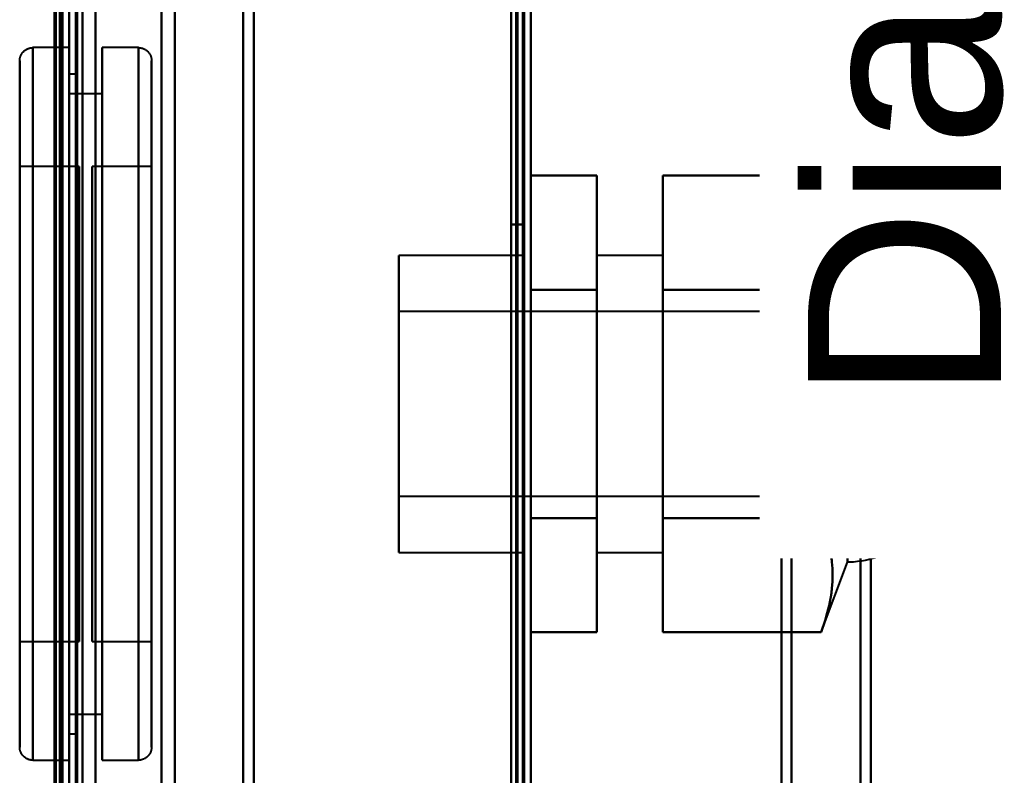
# Model space of a CAD drawing. Header units: millimetres. Extents: x -1352 to 2139, y -120 to 1046.
# Tile 66 of 77: x 546 to 621, y 742 to 799. Entities that reach past the tile are written whole.
import ezdxf

# ---------------------------------------------------------------- set-up
doc = ezdxf.new("R2010")
doc.units = ezdxf.units.MM
doc.layers.add('A-GENM', color=13, linetype='Continuous', lineweight=40)
doc.layers.add('G-IMPT', color=8, linetype='Continuous', lineweight=40)
doc.styles.add('Arial_1', font='arial.ttf', dxfattribs={"height": 14.6304})

# ---------------------------------------------------------------- blocks, each defined once
blk = doc.blocks.new('Maintenance r21 - Maintenance r21-755170-Avant')
at = {"layer": 'A-GENM'}
for p, q in [((585, 0), (585, 973.372)), ((585, 973.372), (585, 0))]:
    blk.add_line(p, q, dxfattribs=at)
blk = doc.blocks.new('Souche connecteur circulaire R23 - Souche connecteur circulaire R23-755164-Avant')
at = {"layer": 'A-GENM'}
for p, q in [((585, 927.5), (585, 770)), ((585, 770), (585, 612.5))]:
    blk.add_line(p, q, dxfattribs=at)
blk = doc.blocks.new('NEXA 1000 CALQUES_dwg-755156-Avant')
at = {"layer": 'G-IMPT'}
for p, q in [((585, 128.972), (585, 972.772)), ((549.5, 129.472), (549.5, 937.272)), ((550, 937.272), (550, 129.472)), ((549.3, 604.868), (549.3, 934.872)), ((549.3, 934.872), (549.3, 604.868)), ((550, 934.872), (550, 604.868)), ((550, 763.372), (550, 934.872)), ((549.3, 591.872), (549.3, 921.877)), ((549.3, 921.877), (549.3, 591.872)), ((550, 921.877), (550, 763.372)), ((550, 921.872), (550, 763.372)), ((550, 702.849), (550, 921.872)), ((550.5, 921.872), (550.5, 763.372)), ((550.5, 763.372), (550.5, 921.872)), ((563.198, 921.281), (563.198, 617.429)), ((563.198, 617.429), (563.198, 921.281)), ((564, 616.883), (564, 921.872)), ((564, 921.872), (564, 616.883)), ((584.5, 921.872), (584.5, 616.883)), ((584.5, 921.872), (584.5, 604.872)), ((584.5, 604.872), (584.5, 921.872)), ((584.5, 604.872), (584.5, 921.872)), ((585, 616.883), (585, 921.872)), ((585, 604.872), (585, 921.872)), ((585, 921.872), (585, 604.872)), ((585, 921.872), (585, 604.872)), ((604, 921.872), (604, 616.883)), ((604, 616.883), (604, 921.872)), ((604.773, 921.281), (604.773, 617.429)), ((604.773, 617.429), (604.773, 921.281)), ((551, 617.807), (551, 920.872)), ((558, 617.807), (558, 920.872)), ((558, 920.872), (558, 617.807)), ((610, 920.838), (610, 617.839)), ((610, 617.839), (610, 920.838)), ((549.3, 703.47), (549.3, 920.246)), ((556.99, 618.386), (556.99, 920.246)), ((556.99, 920.246), (556.99, 618.386)), ((610.773, 920.246), (610.773, 618.386)), ((610.773, 618.386), (610.773, 920.246)), ((563.198, 909.315), (563.198, 605.464)), ((563.198, 605.464), (563.198, 909.315)), ((564, 604.872), (564, 909.862)), ((564, 909.862), (564, 604.872)), ((604, 909.862), (604, 604.872)), ((604, 604.872), (604, 909.862)), ((604.773, 909.315), (604.773, 605.464)), ((604.773, 605.464), (604.773, 909.315)), ((551, 605.872), (551, 908.938)), ((551, 908.938), (551, 703.231)), ((558, 605.872), (558, 908.938)), ((558, 908.938), (558, 605.872)), ((610, 908.906), (610, 605.907)), ((610, 605.907), (610, 908.906)), ((549.3, 908.359), (549.3, 606.498)), ((556.99, 703.47), (556.99, 908.359)), ((556.99, 908.359), (556.99, 703.47)), ((610.773, 908.359), (610.773, 606.498)), ((610.773, 606.498), (610.773, 908.359)), ((550, 763.372), (550, 823.895)), ((551, 823.514), (551, 605.872)), ((549.3, 606.498), (549.3, 823.275)), ((549.3, 823.275), (549.3, 618.386)), ((585, 291.172), (585, 810.572)), ((550, 796.772), (547.25, 796.772)), ((547.25, 769.772), (547.25, 796.772)), ((547.25, 769.772), (547.25, 796.772)), ((547.25, 796.772), (547.25, 742.772)), ((547.25, 796.772), (547.25, 742.772)), ((550, 796.772), (550, 769.772)), ((550, 742.772), (550, 796.772)), ((550, 742.772), (550, 796.772)), ((555.25, 796.772), (552.5, 796.772)), ((552.5, 796.772), (552.5, 769.772)), ((552.5, 769.772), (552.5, 796.772)), ((555.25, 796.772), (555.25, 769.772)), ((555.25, 769.772), (555.25, 796.772)), ((555.25, 742.772), (555.25, 796.772)), ((546.25, 769.772), (546.25, 795.772)), ((546.25, 743.772), (546.25, 795.772)), ((546.25, 795.772), (546.25, 769.772)), ((556.25, 795.772), (556.25, 769.772)), ((556.25, 795.772), (556.25, 743.772)), ((556.25, 769.772), (556.25, 795.772)), ((550.5, 794.772), (550, 794.772)), ((550, 794.772), (550, 769.772)), ((550, 769.772), (550, 794.772)), ((550.5, 794.772), (550.5, 769.772)), ((550.5, 769.772), (550.5, 794.772)), ((552.5, 793.272), (550, 793.272)), ((550, 793.272), (550, 769.772)), ((550, 769.772), (550, 793.272)), ((552.5, 793.272), (552.5, 769.772)), ((552.5, 769.772), (552.5, 793.272)), ((550.75, 787.772), (546.25, 787.772)), ((546.25, 769.772), (546.25, 787.772)), ((546.25, 787.772), (546.25, 769.772)), ((550.75, 769.772), (550.75, 787.772)), ((550.75, 787.772), (550.75, 769.772)), ((556.25, 787.772), (551.75, 787.772)), ((551.75, 787.772), (551.75, 769.772)), ((551.75, 751.772), (551.75, 787.772)), ((551.75, 751.772), (551.75, 787.772)), ((556.25, 787.772), (556.25, 751.772)), ((556.25, 787.772), (556.25, 751.772)), ((556.25, 769.772), (556.25, 787.772)), ((609, 781.772), (607, 787.072)), ((609, 781.772), (609, 769.772)), ((609, 757.772), (609, 781.772)), ((609, 769.772), (609, 781.772)), ((584.5, 781.022), (575, 781.022)), ((575, 781.022), (575, 758.522)), ((575, 781.022), (575, 758.522)), ((575, 769.772), (575, 781.022)), ((584.5, 781.022), (584.5, 769.772)), ((584.5, 769.772), (584.5, 781.022)), ((595, 781.022), (590, 781.022)), ((590, 781.022), (590, 769.772)), ((590, 769.772), (590, 781.022)), ((595, 781.022), (595, 769.772)), ((595, 769.772), (595, 781.022)), ((616, 776.772), (575, 776.772)), ((575, 776.772), (575, 769.772)), ((575, 769.772), (575, 776.772)), ((616, 776.772), (616, 762.772)), ((616, 776.772), (616, 769.772)), ((616, 769.772), (616, 776.772)), ((546.25, 743.772), (546.25, 769.772)), ((546.25, 769.772), (546.25, 743.772)), ((546.25, 751.772), (546.25, 769.772)), ((546.25, 769.772), (546.25, 751.772)), ((547.25, 742.772), (547.25, 769.772)), ((550, 769.772), (550, 742.772)), ((550, 769.772), (550, 742.772)), ((550, 769.772), (550, 744.772)), ((550, 744.772), (550, 769.772)), ((550, 769.772), (550, 746.272)), ((550, 746.272), (550, 769.772)), ((550.5, 769.772), (550.5, 744.772)), ((550.5, 744.772), (550.5, 769.772)), ((550.75, 751.772), (550.75, 769.772)), ((550.75, 769.772), (550.75, 751.772)), ((551.75, 769.772), (551.75, 751.772)), ((551.75, 769.772), (551.75, 751.772)), ((552.5, 769.772), (552.5, 746.272)), ((552.5, 769.772), (552.5, 742.772)), ((552.5, 746.272), (552.5, 769.772)), ((552.5, 742.772), (552.5, 769.772)), ((555.25, 769.772), (555.25, 742.772)), ((555.25, 742.772), (555.25, 769.772)), ((556.25, 769.772), (556.25, 743.772)), ((556.25, 743.772), (556.25, 769.772)), ((556.25, 751.772), (556.25, 769.772)), ((556.25, 751.772), (556.25, 769.772)), ((575, 769.772), (575, 762.772)), ((575, 762.772), (575, 769.772)), ((575, 758.522), (575, 769.772)), ((575, 758.522), (575, 769.772)), ((584.5, 769.772), (584.5, 758.522)), ((584.5, 758.522), (584.5, 769.772)), ((590, 769.772), (590, 758.522)), ((590, 758.522), (590, 769.772)), ((595, 769.772), (595, 758.522)), ((595, 758.522), (595, 769.772)), ((609, 769.772), (609, 757.772)), ((609, 757.772), (609, 769.772)), ((616, 769.772), (616, 762.772)), ((616, 762.772), (616, 769.772)), ((550, 763.372), (550, 591.872)), ((550, 763.372), (550, 604.872)), ((550, 604.872), (550, 763.372)), ((550, 591.872), (550, 763.372)), ((550.5, 763.372), (550.5, 604.872)), ((550.5, 604.872), (550.5, 763.372)), ((575, 762.772), (616, 762.772)), ((575, 758.522), (584.5, 758.522)), ((590, 758.522), (595, 758.522)), ((607, 752.472), (609, 757.772)), ((546.25, 751.772), (550.75, 751.772)), ((551.75, 751.772), (556.25, 751.772)), ((550, 746.272), (552.5, 746.272)), ((550, 744.772), (550.5, 744.772)), ((547.25, 742.772), (550, 742.772)), ((552.5, 742.772), (555.25, 742.772))]:
    blk.add_line(p, q, dxfattribs=at)
at = {"layer": 'G-IMPT', "flags": 128}
for points in [[(584.4, 972.772), (584.4, 761.822), (584.4, 550.872), (584.4, 339.922), (584.4, 128.972)], [(584.4, 972.772), (584.4, 761.822), (584.4, 550.872), (584.4, 339.922), (584.4, 128.972)], [(584.4, 128.972), (584.4, 339.922), (584.4, 550.872), (584.4, 761.822), (584.4, 972.772)], [(584.5, 128.972), (584.5, 339.922), (584.5, 550.872), (584.5, 761.822), (584.5, 972.772)], [(585, 128.972), (585, 339.922), (585, 550.872), (585, 761.822), (585, 972.772)], [(585, 972.772), (585, 761.822), (585, 550.872), (585, 339.922), (585, 128.972)], [(583.9, 129.472), (583.9, 340.172), (583.9, 550.872), (583.9, 761.572), (583.9, 972.272)], [(583.9, 129.472), (583.9, 340.172), (583.9, 550.872), (583.9, 761.572), (583.9, 972.272)], [(583.9, 972.272), (583.9, 761.572), (583.9, 550.872), (583.9, 340.172), (583.9, 129.472)], [(584, 972.272), (584, 761.572), (584, 550.872), (584, 340.172), (584, 129.472)], [(584, 129.472), (584, 340.172), (584, 550.872), (584, 761.572), (584, 972.272)], [(584, 972.272), (584, 761.572), (584, 550.872), (584, 340.172), (584, 129.472)], [(584.5, 972.272), (584.5, 761.572), (584.5, 550.872), (584.5, 340.172), (584.5, 129.472)], [(584.5, 129.472), (584.5, 340.172), (584.5, 550.872), (584.5, 761.572), (584.5, 972.272)], [(584.5, 129.472), (584.5, 340.172), (584.5, 550.872), (584.5, 761.572), (584.5, 972.272)], [(584.5, 972.272), (584.5, 761.572), (584.5, 550.872), (584.5, 340.172), (584.5, 129.472)], [(584.5, 972.272), (584.5, 761.572), (584.5, 550.872), (584.5, 340.172), (584.5, 129.472)], [(584.5, 129.472), (584.5, 340.172), (584.5, 550.872), (584.5, 761.572), (584.5, 972.272)], [(549.4, 937.772), (549.4, 735.572), (549.4, 533.372), (549.4, 331.172), (549.4, 128.972)], [(549.4, 128.972), (549.4, 331.172), (549.4, 533.372), (549.4, 735.572), (549.4, 937.772)], [(549.4, 128.972), (549.4, 331.172), (549.4, 533.372), (549.4, 735.572), (549.4, 937.772)], [(549.5, 937.772), (549.5, 735.572), (549.5, 533.372), (549.5, 331.172), (549.5, 128.972)], [(550, 937.772), (550, 735.572), (550, 533.372), (550, 331.172), (550, 128.972)], [(550, 128.972), (550, 331.172), (550, 533.372), (550, 735.572), (550, 937.772)], [(552, 937.772), (552, 735.572), (552, 533.372), (552, 331.172), (552, 128.972)], [(552, 128.972), (552, 331.172), (552, 533.372), (552, 735.572), (552, 937.772)], [(552, 937.772), (552, 735.572), (552, 533.372), (552, 331.172), (552, 128.972)], [(552, 128.972), (552, 331.172), (552, 533.372), (552, 735.572), (552, 937.772)], [(584.4, 128.972), (584.4, 331.172), (584.4, 533.372), (584.4, 735.572), (584.4, 937.772)], [(584.4, 128.972), (584.4, 331.172), (584.4, 533.372), (584.4, 735.572), (584.4, 937.772)], [(584.4, 937.772), (584.4, 735.572), (584.4, 533.372), (584.4, 331.172), (584.4, 128.972)], [(584.5, 937.772), (584.5, 735.572), (584.5, 533.372), (584.5, 331.172), (584.5, 128.972)], [(585, 937.772), (585, 735.572), (585, 533.372), (585, 331.172), (585, 128.972)], [(585, 128.972), (585, 331.172), (585, 533.372), (585, 735.572), (585, 937.772)], [(548.9, 937.272), (548.9, 743.297), (548.9, 549.322), (548.9, 355.347), (548.9, 161.372)], [(548.9, 161.372), (548.9, 355.347), (548.9, 549.322), (548.9, 743.297), (548.9, 937.272)], [(549, 129.372), (549, 331.372), (549, 533.372), (549, 735.372), (549, 937.372)], [(549, 937.372), (549, 735.372), (549, 533.372), (549, 331.372), (549, 129.372)], [(549, 129.472), (549, 331.422), (549, 533.372), (549, 735.322), (549, 937.272)], [(549, 937.272), (549, 735.322), (549, 533.372), (549, 331.422), (549, 129.472)], [(549.5, 937.272), (549.5, 735.322), (549.5, 533.372), (549.5, 331.422), (549.5, 129.472)], [(549.5, 129.472), (549.5, 331.422), (549.5, 533.372), (549.5, 735.322), (549.5, 937.272)], [(549.5, 937.272), (549.5, 735.322), (549.5, 533.372), (549.5, 331.422), (549.5, 129.472)], [(549.5, 129.472), (549.5, 331.422), (549.5, 533.372), (549.5, 735.322), (549.5, 937.272)], [(549.5, 129.472), (549.5, 331.422), (549.5, 533.372), (549.5, 735.322), (549.5, 937.272)], [(549.5, 937.272), (549.5, 735.322), (549.5, 533.372), (549.5, 331.422), (549.5, 129.472)], [(550, 129.472), (550, 331.422), (550, 533.372), (550, 735.322), (550, 937.272)], [(550, 937.272), (550, 735.322), (550, 533.372), (550, 331.422), (550, 129.472)], [(550, 937.272), (550, 743.297), (550, 549.322), (550, 355.347), (550, 161.372)], [(550, 129.472), (550, 331.422), (550, 533.372), (550, 735.322), (550, 937.272)], [(550, 161.372), (550, 355.347), (550, 549.322), (550, 743.297), (550, 937.272)], [(550, 937.272), (550, 735.322), (550, 533.372), (550, 331.422), (550, 129.472)], [(550.5, 129.472), (550.5, 331.422), (550.5, 533.372), (550.5, 735.322), (550.5, 937.272)], [(550.5, 937.272), (550.5, 735.322), (550.5, 533.372), (550.5, 331.422), (550.5, 129.472)], [(550.6, 129.472), (550.6, 331.422), (550.6, 533.372), (550.6, 735.322), (550.6, 937.272)], [(550.6, 937.272), (550.6, 735.322), (550.6, 533.372), (550.6, 331.422), (550.6, 129.472)], [(550.6, 129.472), (550.6, 331.422), (550.6, 533.372), (550.6, 735.322), (550.6, 937.272)], [(550.6, 129.472), (550.6, 331.422), (550.6, 533.372), (550.6, 735.322), (550.6, 937.272)], [(550.6, 937.272), (550.6, 735.322), (550.6, 533.372), (550.6, 331.422), (550.6, 129.472)], [(550.6, 937.272), (550.6, 735.322), (550.6, 533.372), (550.6, 331.422), (550.6, 129.472)], [(552, 937.272), (552, 735.322), (552, 533.372), (552, 331.422), (552, 129.472)], [(552, 129.472), (552, 331.422), (552, 533.372), (552, 735.322), (552, 937.272)], [(552, 937.272), (552, 735.322), (552, 533.372), (552, 331.422), (552, 129.472)], [(552, 129.472), (552, 331.422), (552, 533.372), (552, 735.322), (552, 937.272)], [(583.5, 937.272), (583.5, 735.322), (583.5, 533.372), (583.5, 331.422), (583.5, 129.472)], [(583.5, 129.472), (583.5, 331.422), (583.5, 533.372), (583.5, 735.322), (583.5, 937.272)], [(583.5, 129.472), (583.5, 331.422), (583.5, 533.372), (583.5, 735.322), (583.5, 937.272)], [(583.5, 937.272), (583.5, 735.322), (583.5, 533.372), (583.5, 331.422), (583.5, 129.472)], [(583.5, 903.372), (583.5, 873.372), (583.5, 843.372), (583.5, 813.372), (583.5, 783.372)], [(583.5, 783.372), (583.5, 813.372), (583.5, 843.372), (583.5, 873.372), (583.5, 903.372)], [(583.5, 903.372), (583.5, 873.372), (583.5, 843.372), (583.5, 813.372), (583.5, 783.372)], [(583.5, 783.372), (583.5, 813.372), (583.5, 843.372), (583.5, 873.372), (583.5, 903.372)], [(584.5, 783.372), (584.5, 813.372), (584.5, 843.372), (584.5, 873.372), (584.5, 903.372)], [(584.5, 903.372), (584.5, 873.372), (584.5, 843.372), (584.5, 813.372), (584.5, 783.372)], [(584.5, 783.372), (584.5, 813.372), (584.5, 843.372), (584.5, 873.372), (584.5, 903.372)], [(584.5, 903.372), (584.5, 873.372), (584.5, 843.372), (584.5, 813.372), (584.5, 783.372)], [(583.5, 810.572), (583.5, 680.722), (583.5, 550.872), (583.5, 421.022), (583.5, 291.172)], [(583.5, 291.172), (583.5, 421.022), (583.5, 550.872), (583.5, 680.722), (583.5, 810.572)], [(583.5, 810.572), (583.5, 680.722), (583.5, 550.872), (583.5, 421.022), (583.5, 291.172)], [(583.5, 291.172), (583.5, 421.022), (583.5, 550.872), (583.5, 680.722), (583.5, 810.572)], [(584.4, 810.572), (584.4, 680.722), (584.4, 550.872), (584.4, 421.022), (584.4, 291.172)], [(584.4, 810.572), (584.4, 680.722), (584.4, 550.872), (584.4, 421.022), (584.4, 291.172)], [(584.4, 291.172), (584.4, 421.022), (584.4, 550.872), (584.4, 680.722), (584.4, 810.572)], [(584.5, 291.172), (584.5, 421.022), (584.5, 550.872), (584.5, 680.722), (584.5, 810.572)], [(585, 291.172), (585, 421.022), (585, 550.872), (585, 680.722), (585, 810.572)], [(585, 810.572), (585, 680.722), (585, 550.872), (585, 421.022), (585, 291.172)], [(585, 810.572), (585, 680.722), (585, 550.872), (585, 421.022), (585, 291.172)], [(585, 291.172), (585, 421.022), (585, 550.872), (585, 680.722), (585, 810.572)], [(546.25, 795.772), (546.251, 795.812), (546.253, 795.852), (546.257, 795.892), (546.263, 795.932), (546.27, 795.971), (546.279, 796.01), (546.289, 796.049), (546.301, 796.087), (546.314, 796.125), (546.329, 796.162), (546.345, 796.198), (546.363, 796.234), (546.382, 796.269), (546.403, 796.303), (546.425, 796.337), (546.448, 796.369), (546.472, 796.401), (546.498, 796.432), (546.525, 796.461), (546.553, 796.49), (546.583, 796.517), (546.613, 796.543), (546.644, 796.568), (546.676, 796.591), (546.71, 796.614), (546.744, 796.635), (546.779, 796.654), (546.814, 796.672), (546.851, 796.689), (546.888, 796.704), (546.925, 796.718), (546.963, 796.73), (547.002, 796.741), (547.041, 796.75), (547.08, 796.758), (547.12, 796.764), (547.159, 796.768), (547.199, 796.771), (547.239, 796.772), (547.25, 796.772)], [(555.25, 796.772), (555.29, 796.772), (555.33, 796.769), (555.37, 796.765), (555.409, 796.76), (555.449, 796.752), (555.488, 796.744), (555.526, 796.733), (555.565, 796.722), (555.602, 796.708), (555.639, 796.693), (555.676, 796.677), (555.712, 796.659), (555.747, 796.64), (555.781, 796.62), (555.815, 796.598), (555.847, 796.574), (555.879, 796.55), (555.909, 796.524), (555.939, 796.497), (555.967, 796.469), (555.995, 796.44), (556.021, 796.409), (556.046, 796.378), (556.069, 796.346), (556.091, 796.313), (556.112, 796.279), (556.132, 796.244), (556.15, 796.208), (556.167, 796.172), (556.182, 796.135), (556.196, 796.097), (556.208, 796.059), (556.219, 796.02), (556.228, 795.982), (556.235, 795.942), (556.241, 795.903), (556.246, 795.863), (556.249, 795.823), (556.25, 795.783), (556.25, 795.772)], [(546.25, 795.772), (546.25, 795.752), (546.25, 795.689), (546.25, 795.585), (546.25, 795.44), (546.25, 795.254), (546.25, 795.027), (546.25, 794.76), (546.25, 794.452), (546.25, 794.106), (546.25, 793.72), (546.25, 793.296), (546.25, 792.834), (546.25, 792.336), (546.25, 791.801), (546.25, 791.231), (546.25, 790.627), (546.25, 789.989), (546.25, 789.319), (546.25, 788.618), (546.25, 787.887), (546.25, 787.126), (546.25, 786.338), (546.25, 785.524), (546.25, 784.684), (546.25, 783.82), (546.25, 782.934), (546.25, 782.027), (546.25, 781.1), (546.25, 780.155), (546.25, 779.194), (546.25, 778.217), (546.25, 777.227), (546.25, 776.225), (546.25, 775.213), (546.25, 774.191), (546.25, 773.163), (546.25, 772.13), (546.25, 771.092), (546.25, 770.053), (546.25, 769.013), (546.25, 767.974), (546.25, 766.939), (546.25, 765.907), (546.25, 764.882), (546.25, 763.865), (546.25, 762.857), (546.25, 761.86), (546.25, 760.876), (546.25, 759.907), (546.25, 758.952), (546.25, 758.016), (546.25, 757.098), (546.25, 756.2), (546.25, 755.324), (546.25, 754.471), (546.25, 753.643), (546.25, 752.84), (546.25, 752.065), (546.25, 751.318), (546.25, 750.6), (546.25, 749.913), (546.25, 749.258), (546.25, 748.636), (546.25, 748.047), (546.25, 747.493), (546.25, 746.975), (546.25, 746.493), (546.25, 746.049), (546.25, 745.642), (546.25, 745.275), (546.25, 744.946), (546.25, 744.657), (546.25, 744.408), (546.25, 744.2), (546.25, 744.032), (546.25, 743.906), (546.25, 743.822), (546.25, 743.778), (546.25, 743.772)], [(546.25, 743.772), (546.25, 743.793), (546.25, 743.855), (546.25, 743.959), (546.25, 744.104), (546.25, 744.291), (546.25, 744.518), (546.25, 744.785), (546.25, 745.092), (546.25, 745.439), (546.25, 745.825), (546.25, 746.249), (546.25, 746.71), (546.25, 747.209), (546.25, 747.744), (546.25, 748.314), (546.25, 748.918), (546.25, 749.555), (546.25, 750.225), (546.25, 750.927), (546.25, 751.658), (546.25, 752.418), (546.25, 753.206), (546.25, 754.021), (546.25, 754.861), (546.25, 755.724), (546.25, 756.611), (546.25, 757.518), (546.25, 758.445), (546.25, 759.389), (546.25, 760.351), (546.25, 761.328), (546.25, 762.318), (546.25, 763.32), (546.25, 764.332), (546.25, 765.353), (546.25, 766.381), (546.25, 767.415), (546.25, 768.452), (546.25, 769.492), (546.25, 770.531), (546.25, 771.57), (546.25, 772.606), (546.25, 773.637), (546.25, 774.662), (546.25, 775.68), (546.25, 776.687), (546.25, 777.684), (546.25, 778.668), (546.25, 779.638), (546.25, 780.592), (546.25, 781.529), (546.25, 782.447), (546.25, 783.345), (546.25, 784.22), (546.25, 785.073), (546.25, 785.902), (546.25, 786.704), (546.25, 787.48), (546.25, 788.227), (546.25, 788.945), (546.25, 789.631), (546.25, 790.287), (546.25, 790.909), (546.25, 791.498), (546.25, 792.051), (546.25, 792.57), (546.25, 793.051), (546.25, 793.496), (546.25, 793.902), (546.25, 794.27), (546.25, 794.599), (546.25, 794.888), (546.25, 795.137), (546.25, 795.345), (546.25, 795.512), (546.25, 795.638), (546.25, 795.723), (546.25, 795.766), (546.25, 795.772)], [(556.25, 743.772), (556.25, 743.793), (556.25, 743.855), (556.25, 743.959), (556.25, 744.104), (556.25, 744.291), (556.25, 744.518), (556.25, 744.785), (556.25, 745.092), (556.25, 745.439), (556.25, 745.825), (556.25, 746.249), (556.25, 746.71), (556.25, 747.209), (556.25, 747.744), (556.25, 748.314), (556.25, 748.918), (556.25, 749.555), (556.25, 750.225), (556.25, 750.927), (556.25, 751.658), (556.25, 752.418), (556.25, 753.206), (556.25, 754.021), (556.25, 754.861), (556.25, 755.724), (556.25, 756.611), (556.25, 757.518), (556.25, 758.445), (556.25, 759.389), (556.25, 760.351), (556.25, 761.328), (556.25, 762.318), (556.25, 763.32), (556.25, 764.332), (556.25, 765.353), (556.25, 766.381), (556.25, 767.415), (556.25, 768.452), (556.25, 769.492), (556.25, 770.531), (556.25, 771.57), (556.25, 772.606), (556.25, 773.637), (556.25, 774.662), (556.25, 775.68), (556.25, 776.687), (556.25, 777.684), (556.25, 778.668), (556.25, 779.638), (556.25, 780.592), (556.25, 781.529), (556.25, 782.447), (556.25, 783.345), (556.25, 784.22), (556.25, 785.073), (556.25, 785.902), (556.25, 786.704), (556.25, 787.48), (556.25, 788.227), (556.25, 788.945), (556.25, 789.631), (556.25, 790.287), (556.25, 790.909), (556.25, 791.498), (556.25, 792.051), (556.25, 792.57), (556.25, 793.051), (556.25, 793.496), (556.25, 793.902), (556.25, 794.27), (556.25, 794.599), (556.25, 794.888), (556.25, 795.137), (556.25, 795.345), (556.25, 795.512), (556.25, 795.638), (556.25, 795.723), (556.25, 795.766), (556.25, 795.772)], [(556.25, 795.772), (556.25, 795.752), (556.25, 795.689), (556.25, 795.585), (556.25, 795.44), (556.25, 795.254), (556.25, 795.027), (556.25, 794.76), (556.25, 794.452), (556.25, 794.106), (556.25, 793.72), (556.25, 793.296), (556.25, 792.834), (556.25, 792.336), (556.25, 791.801), (556.25, 791.231), (556.25, 790.627), (556.25, 789.989), (556.25, 789.319), (556.25, 788.618), (556.25, 787.887), (556.25, 787.126), (556.25, 786.338), (556.25, 785.524), (556.25, 784.684), (556.25, 783.82), (556.25, 782.934), (556.25, 782.027), (556.25, 781.1), (556.25, 780.155), (556.25, 779.194), (556.25, 778.217), (556.25, 777.227), (556.25, 776.225), (556.25, 775.213), (556.25, 774.191), (556.25, 773.163), (556.25, 772.13), (556.25, 771.092), (556.25, 770.053), (556.25, 769.013), (556.25, 767.974), (556.25, 766.939), (556.25, 765.907), (556.25, 764.882), (556.25, 763.865), (556.25, 762.857), (556.25, 761.86), (556.25, 760.876), (556.25, 759.907), (556.25, 758.952), (556.25, 758.016), (556.25, 757.098), (556.25, 756.2), (556.25, 755.324), (556.25, 754.471), (556.25, 753.643), (556.25, 752.84), (556.25, 752.065), (556.25, 751.318), (556.25, 750.6), (556.25, 749.913), (556.25, 749.258), (556.25, 748.636), (556.25, 748.047), (556.25, 747.493), (556.25, 746.975), (556.25, 746.493), (556.25, 746.049), (556.25, 745.642), (556.25, 745.275), (556.25, 744.946), (556.25, 744.657), (556.25, 744.408), (556.25, 744.2), (556.25, 744.032), (556.25, 743.906), (556.25, 743.822), (556.25, 743.778), (556.25, 743.772)], [(585, 778.422), (585, 780.585), (585, 782.747), (585, 784.91), (585, 787.072)], [(585, 787.072), (586.25, 787.072), (587.5, 787.072), (588.75, 787.072), (590, 787.072)], [(590, 787.072), (588.75, 787.072), (587.5, 787.072), (586.25, 787.072), (585, 787.072)], [(585, 787.072), (585, 784.91), (585, 782.747), (585, 780.585), (585, 778.422)], [(585, 778.422), (585, 780.585), (585, 782.747), (585, 784.91), (585, 787.072)], [(585, 787.072), (585, 784.91), (585, 782.747), (585, 780.585), (585, 778.422)], [(590, 778.422), (590, 780.585), (590, 782.747), (590, 784.91), (590, 787.072)], [(590, 787.072), (590, 784.91), (590, 782.747), (590, 780.585), (590, 778.422)], [(590, 787.072), (590, 784.91), (590, 782.747), (590, 780.585), (590, 778.422)], [(590, 778.422), (590, 780.585), (590, 782.747), (590, 784.91), (590, 787.072)], [(595, 778.422), (595, 780.585), (595, 782.747), (595, 784.91), (595, 787.072)], [(595, 787.072), (595, 784.91), (595, 782.747), (595, 780.585), (595, 778.422)], [(595, 778.422), (595, 780.585), (595, 782.747), (595, 784.91), (595, 787.072)], [(595, 787.072), (598, 787.072), (601, 787.072), (604, 787.072), (607, 787.072)], [(595, 787.072), (595, 784.91), (595, 782.747), (595, 780.585), (595, 778.422)], [(607, 787.072), (604, 787.072), (601, 787.072), (598, 787.072), (595, 787.072)], [(583.5, 783.372), (583.75, 783.372), (584, 783.372), (584.25, 783.372), (584.5, 783.372)], [(584.5, 783.372), (584.25, 783.372), (584, 783.372), (583.75, 783.372), (583.5, 783.372)], [(583.5, 783.372), (583.75, 783.372), (584, 783.372), (584.25, 783.372), (584.5, 783.372)], [(584.5, 783.372), (584.25, 783.372), (584, 783.372), (583.75, 783.372), (583.5, 783.372)], [(609, 781.772), (609.3, 781.763), (609.599, 781.743), (609.897, 781.71), (610.194, 781.665), (610.489, 781.609), (610.781, 781.54), (611.07, 781.461), (611.356, 781.369), (611.637, 781.266), (611.915, 781.153), (612.188, 781.028), (612.455, 780.892), (612.717, 780.746), (612.973, 780.589), (613.222, 780.422), (613.465, 780.246), (613.7, 780.059), (613.927, 779.864), (614.147, 779.66), (614.358, 779.447), (614.561, 779.225), (614.754, 778.996), (614.939, 778.759), (615.113, 778.516), (615.278, 778.265), (615.433, 778.008), (615.577, 777.745), (615.71, 777.476), (615.833, 777.202), (615.945, 776.924), (616, 776.772)], [(585, 761.122), (585, 765.447), (585, 769.772), (585, 774.097), (585, 778.422)], [(585, 778.422), (586.25, 778.422), (587.5, 778.422), (588.75, 778.422), (590, 778.422)], [(590, 778.422), (588.75, 778.422), (587.5, 778.422), (586.25, 778.422), (585, 778.422)], [(590, 778.422), (588.75, 778.422), (587.5, 778.422), (586.25, 778.422), (585, 778.422)], [(585, 778.422), (585, 774.097), (585, 769.772), (585, 765.447), (585, 761.122)], [(585, 778.422), (586.25, 778.422), (587.5, 778.422), (588.75, 778.422), (590, 778.422)], [(585, 761.122), (585, 765.447), (585, 769.772), (585, 774.097), (585, 778.422)], [(585, 778.422), (585, 774.097), (585, 769.772), (585, 765.447), (585, 761.122)], [(590, 761.122), (590, 765.447), (590, 769.772), (590, 774.097), (590, 778.422)], [(590, 778.422), (590, 774.097), (590, 769.772), (590, 765.447), (590, 761.122)], [(590, 778.422), (590, 774.097), (590, 769.772), (590, 765.447), (590, 761.122)], [(590, 761.122), (590, 765.447), (590, 769.772), (590, 774.097), (590, 778.422)], [(595, 761.122), (595, 765.447), (595, 769.772), (595, 774.097), (595, 778.422)], [(595, 778.422), (595, 774.097), (595, 769.772), (595, 765.447), (595, 761.122)], [(607, 778.422), (604, 778.422), (601, 778.422), (598, 778.422), (595, 778.422)], [(595, 778.422), (595, 774.097), (595, 769.772), (595, 765.447), (595, 761.122)], [(595, 761.122), (595, 765.447), (595, 769.772), (595, 774.097), (595, 778.422)], [(595, 778.422), (598, 778.422), (601, 778.422), (604, 778.422), (607, 778.422)], [(607, 778.422), (604, 778.422), (601, 778.422), (598, 778.422), (595, 778.422)], [(595, 778.422), (598, 778.422), (601, 778.422), (604, 778.422), (607, 778.422)], [(616, 762.772), (615.894, 762.492), (615.778, 762.215), (615.65, 761.944), (615.511, 761.678), (615.362, 761.417), (615.203, 761.163), (615.034, 760.915), (614.855, 760.675), (614.666, 760.442), (614.468, 760.216), (614.262, 759.998), (614.047, 759.789), (613.823, 759.589), (613.592, 759.398), (613.354, 759.216), (613.108, 759.044), (612.855, 758.882), (612.597, 758.73), (612.332, 758.589), (612.062, 758.458), (611.787, 758.338), (611.508, 758.229), (611.224, 758.132), (610.937, 758.046), (610.646, 757.971), (610.353, 757.908), (610.057, 757.857), (609.76, 757.818), (609.461, 757.791), (609.161, 757.776), (609, 757.772)], [(585, 752.472), (585, 754.635), (585, 756.797), (585, 758.96), (585, 761.122)], [(585, 761.122), (586.25, 761.122), (587.5, 761.122), (588.75, 761.122), (590, 761.122)], [(590, 761.122), (588.75, 761.122), (587.5, 761.122), (586.25, 761.122), (585, 761.122)], [(590, 761.122), (588.75, 761.122), (587.5, 761.122), (586.25, 761.122), (585, 761.122)], [(585, 761.122), (585, 758.96), (585, 756.797), (585, 754.635), (585, 752.472)], [(585, 761.122), (586.25, 761.122), (587.5, 761.122), (588.75, 761.122), (590, 761.122)], [(585, 761.122), (585, 758.96), (585, 756.797), (585, 754.635), (585, 752.472)], [(585, 752.472), (585, 754.635), (585, 756.797), (585, 758.96), (585, 761.122)], [(590, 761.122), (590, 758.96), (590, 756.797), (590, 754.635), (590, 752.472)], [(590, 752.472), (590, 754.635), (590, 756.797), (590, 758.96), (590, 761.122)], [(590, 761.122), (590, 758.96), (590, 756.797), (590, 754.635), (590, 752.472)], [(590, 752.472), (590, 754.635), (590, 756.797), (590, 758.96), (590, 761.122)], [(595, 761.122), (595, 758.96), (595, 756.797), (595, 754.635), (595, 752.472)], [(595, 752.472), (595, 754.635), (595, 756.797), (595, 758.96), (595, 761.122)], [(595, 761.122), (595, 758.96), (595, 756.797), (595, 754.635), (595, 752.472)], [(607, 761.122), (604, 761.122), (601, 761.122), (598, 761.122), (595, 761.122)], [(595, 761.122), (598, 761.122), (601, 761.122), (604, 761.122), (607, 761.122)], [(595, 752.472), (595, 754.635), (595, 756.797), (595, 758.96), (595, 761.122)], [(595, 761.122), (598, 761.122), (601, 761.122), (604, 761.122), (607, 761.122)], [(607, 761.122), (604, 761.122), (601, 761.122), (598, 761.122), (595, 761.122)], [(590, 752.472), (588.75, 752.472), (587.5, 752.472), (586.25, 752.472), (585, 752.472)], [(585, 752.472), (586.25, 752.472), (587.5, 752.472), (588.75, 752.472), (590, 752.472)], [(595, 752.472), (598, 752.472), (601, 752.472), (604, 752.472), (607, 752.472)], [(607, 752.472), (604, 752.472), (601, 752.472), (598, 752.472), (595, 752.472)], [(547.25, 742.772), (547.21, 742.773), (547.17, 742.776), (547.13, 742.779), (547.091, 742.785), (547.051, 742.792), (547.012, 742.801), (546.974, 742.811), (546.935, 742.823), (546.898, 742.836), (546.861, 742.851), (546.824, 742.868), (546.788, 742.885), (546.753, 742.904), (546.719, 742.925), (546.685, 742.947), (546.653, 742.97), (546.621, 742.995), (546.591, 743.02), (546.561, 743.047), (546.533, 743.076), (546.505, 743.105), (546.479, 743.135), (546.454, 743.166), (546.431, 743.199), (546.409, 743.232), (546.388, 743.266), (546.368, 743.301), (546.35, 743.337), (546.333, 743.373), (546.318, 743.41), (546.304, 743.448), (546.292, 743.486), (546.281, 743.524), (546.272, 743.563), (546.265, 743.602), (546.259, 743.642), (546.254, 743.682), (546.251, 743.722), (546.25, 743.762), (546.25, 743.772)], [(556.25, 743.772), (556.249, 743.732), (556.247, 743.692), (556.243, 743.653), (556.237, 743.613), (556.23, 743.574), (556.221, 743.535), (556.211, 743.496), (556.199, 743.458), (556.186, 743.42), (556.171, 743.383), (556.155, 743.346), (556.137, 743.311), (556.118, 743.275), (556.097, 743.241), (556.075, 743.208), (556.052, 743.175), (556.028, 743.144), (556.002, 743.113), (555.975, 743.083), (555.947, 743.055), (555.917, 743.028), (555.887, 743.002), (555.856, 742.977), (555.824, 742.953), (555.79, 742.931), (555.756, 742.91), (555.721, 742.89), (555.686, 742.872), (555.649, 742.856), (555.612, 742.84), (555.575, 742.827), (555.537, 742.814), (555.498, 742.804), (555.459, 742.794), (555.42, 742.787), (555.38, 742.781), (555.341, 742.776), (555.301, 742.774), (555.261, 742.772), (555.25, 742.772)]]:
    blk.add_lwpolyline(points, dxfattribs=at)
at = {"layer": 'G-IMPT'}
for points in [[(607, 778.422), (607.303, 779.284), (607.642, 780.355), (607.847, 781.731), (607.888, 782.754), (607.847, 783.736), (607.642, 785.106), (607.303, 786.27), (607, 787.072)], [(607, 787.072), (607.303, 786.27), (607.642, 785.105), (607.847, 783.736), (607.888, 782.754), (607.847, 781.731), (607.642, 780.356), (607.303, 779.284), (607, 778.422)], [(607, 761.122), (607.303, 760.261), (607.642, 759.189), (607.847, 757.813), (607.888, 756.79), (607.847, 755.809), (607.642, 754.439), (607.303, 753.275), (607, 752.472)], [(607, 752.472), (607.303, 753.275), (607.642, 754.439), (607.847, 755.809), (607.888, 756.79), (607.847, 757.813), (607.642, 759.189), (607.303, 760.261), (607, 761.122)]]:
    blk.add_open_spline(points, degree=3, knots=[0, 0, 0, 0, 0.25, 0.375, 0.5, 0.625, 0.75, 1, 1, 1, 1], dxfattribs=at)
for points in [[(607, 787.072), (607.3, 786.272), (607.749, 784.74), (607.938, 782.747), (607.749, 780.754), (607.3, 779.222), (607, 778.422)], [(607, 778.422), (607.3, 779.222), (607.749, 780.754), (607.938, 782.747), (607.749, 784.74), (607.3, 786.272), (607, 787.072)], [(607.875, 769.772), (607.876, 770.443), (607.843, 771.778), (607.693, 773.836), (607.424, 776.012), (607.156, 777.59), (607, 778.422)], [(607, 778.422), (607.156, 777.59), (607.424, 776.012), (607.693, 773.836), (607.843, 771.778), (607.876, 770.443), (607.875, 769.772)], [(607, 761.122), (607.3, 762.722), (607.749, 765.786), (607.938, 769.772), (607.749, 773.759), (607.3, 776.823), (607, 778.422)], [(607, 778.422), (607.3, 776.823), (607.749, 773.759), (607.938, 769.772), (607.749, 765.786), (607.3, 762.722), (607, 761.122)], [(607.875, 769.772), (607.876, 769.101), (607.843, 767.767), (607.693, 765.709), (607.424, 763.533), (607.156, 761.955), (607, 761.122)], [(607, 761.122), (607.156, 761.955), (607.424, 763.533), (607.693, 765.709), (607.843, 767.767), (607.876, 769.101), (607.875, 769.772)], [(607, 752.472), (607.3, 753.272), (607.749, 754.804), (607.938, 756.797), (607.749, 758.79), (607.3, 760.322), (607, 761.122)], [(607, 761.122), (607.3, 760.322), (607.749, 758.79), (607.938, 756.797), (607.749, 754.804), (607.3, 753.272), (607, 752.472)]]:
    blk.add_open_spline(points, degree=3, dxfattribs=at)

msp = doc.modelspace()

# ---------------------------------------------------------------- block references
at = {"layer": 'A-GENM'}
for name in ['Maintenance r21 - Maintenance r21-755170-Avant', 'Souche connecteur circulaire R23 - Souche connecteur circulaire R23-755164-Avant']:
    msp.add_blockref(name, (0, 0), dxfattribs=at)
at = {"layer": 'G-IMPT'}
msp.add_blockref('NEXA 1000 CALQUES_dwg-755156-Avant', (0, 0), dxfattribs=at)

# ---------------------------------------------------------------- next in the draw order: texts
at = {"color": 5, "lineweight": 30, "insert": (606.006, 811.336), "char_height": 14.6304, "width": 99.20583, "attachment_point": 2, "rotation": 90, "line_spacing_factor": 0.941778, "style": 'Arial_1', "bg_fill": 3, "box_fill_scale": 1.25, "bg_fill_color": 9, "bg_fill_true_color": 13158600, "bg_fill_transparency": 0}
msp.add_mtext('Diamètre', dxfattribs=at)

doc.saveas('drawing.dxf')
